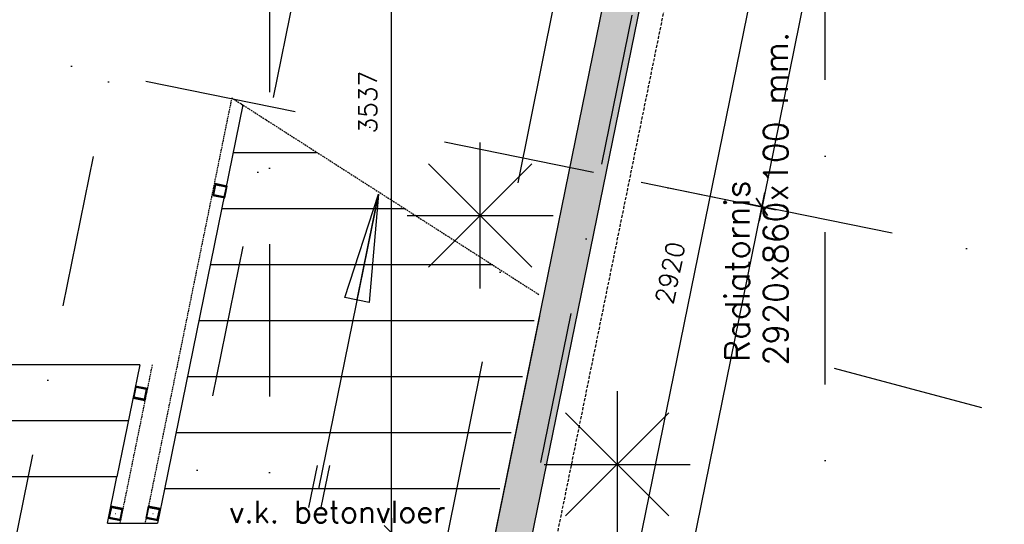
# Model space of a CAD drawing. Extents: x -33344 to 2055880, y -64816 to 121260.
# Tile 121 of 133: x 37679 to 41720, y 90475 to 92547. Entities that reach past the tile are written whole.
import ezdxf

# ---------------------------------------------------------------- set-up
doc = ezdxf.new("R2010")
doc.units = 0
doc.header["$LTSCALE"] = 50
doc.header["$MEASUREMENT"] = 0
doc.header["$PDMODE"] = 3
doc.header["$PDSIZE"] = 0.1
for name, pattern in [('DASHDOT', [1, 0.5, -0.25, 0, -0.25]), ('DASHED', [0.75, 0.5, -0.25]), ('HIDDEN', [0.375, 0.25, -0.125]), ('HIDDEN2', [0.1875, 0.125, -0.0625]), ('STRAM_0WT$1$DASHDOT', [25, 12.5, -6.25, 0, -6.25])]:
    doc.linetypes.add(name, pattern=pattern)
doc.layers.get('0').update_dxf_attribs({"linetype": 'CONTINUOUS'})
doc.layers.get('DEFPOINTS').update_dxf_attribs({"linetype": 'CONTINUOUS'})
for name, color, linetype in [('00', 7, 'CONTINUOUS'), ('_BRANDCOMPART', 6, 'DASHDOT'), ('A--A22--_F12--', 7, 'CONTINUOUS'), ('A--A22--_F123-', 9, 'CONTINUOUS'), ('A--A28--_F-2--', 7, 'CONTINUOUS'), ('A--L13A2_VLOEREN', 2, 'CONTINUOUS'), ('A--L22--', 3, 'CONTINUOUS'), ('A--L22--_F12--', 7, 'CONTINUOUS'), ('A--L22A1_BINNENWAND', 1, 'CONTINUOUS'), ('A--L22AC2_BINNENWAND', 2, 'HIDDEN2'), ('A--L24A3_TRAPPEN', 3, 'CONTINUOUS'), ('A--L24AC1_TRAPPEN', 1, 'HIDDEN2'), ('A--L28--', 7, 'CONTINUOUS'), ('A--L28--_F-2--', 7, 'CONTINUOUS'), ('A--L90--', 7, 'CONTINUOUS'), ('A--L90--_F-23-', 7, 'CONTINUOUS'), ('A--M$1A-_F123-', 1, 'CONTINUOUS'), ('A--T$1A-25_TEKST', 2, 'CONTINUOUS'), ('HELLINGBANEN_TRAPPEN', 1, 'CONTINUOUS'), ('STRAM_0WT$0$A--L$7A-_STRA0', 1, 'STRAM_0WT$1$DASHDOT'), ('STRAM_0WT$1$A--M$1A-_F123-', 1, 'CONTINUOUS'), ('TEKST_KOZIJNMERK', 2, 'CONTINUOUS'), ('X--LR---_CP', 7, 'CONTINUOUS'), ('XREF', 7, 'CONTINUOUS')]:
    doc.layers.add(name, color=color, linetype=linetype)
doc.styles.add('ALFA-0_25', font='ROMANS')
doc.styles.add('B-01', font='SIMPLEX.SHX', dxfattribs={"width": 0.8, "height": 4.5})
doc.styles.add('HIEMSTRA', font='romans.shx')
doc.styles.add('STRAM_0WT$1$HIEMSTRA', font='romans.shx')
doc.dimstyles.new('STANDARD$0', dxfattribs={"dimscale": 30, "dimtxt": 2.5, "dimasz": 2, "dimexe": 2, "dimexo": 0, "dimgap": 2, "dimtad": 1, "dimdec": 0, "dimzin": 0, "dimtxsty": 'ALFA-0_25', "dimblk1": 'OBLIQUE', "dimblk2": 'OBLIQUE', "dimsah": 1, "dimcen": -3, "dimdle": 2, "dimclrd": 1, "dimclre": 1, "dimclrt": 2, "dimazin": 3, "dimtfac": 0.666667, "dimtofl": 0, "dimtmove": 0, "dimatfit": 3, "dimtvp": 0.833333, "dimtolj": 1, "dimtzin": 0})
doc.dimstyles.new('STRAM_0WT$0$STANDARD', dxfattribs={"dimscale": 70, "dimtxt": 2.5, "dimasz": 2, "dimexe": 0.3, "dimexo": 0.3, "dimgap": 2, "dimtad": 1, "dimdec": 0, "dimzin": 0, "dimtxsty": 'STRAM_0WT$1$HIEMSTRA', "dimblk1": 'STRAM_0WT$0$_OBLIQUE', "dimblk2": 'STRAM_0WT$0$_OBLIQUE', "dimsah": 1, "dimcen": -0.09, "dimdle": 0.3, "dimclrd": 1, "dimclre": 1, "dimclrt": 4, "dimazin": 3, "dimtfac": 1, "dimtdec": 4, "dimtix": 1, "dimtofl": 0, "dimtmove": 0, "dimatfit": 3, "dimtvp": 625, "dimtolj": 1, "dimtzin": 0})

# ---------------------------------------------------------------- blocks, each defined once
blk = doc.blocks.new('_OBLIQUE')
at = {"color": 0, "linetype": 'BYBLOCK'}
blk.add_line((-0.5, -0.5), (0.5, 0.5), dxfattribs=at)
blk = doc.blocks.new('*D227')
at = {"layer": 'A--M$1A-_F123-', "color": 1}
for p, q in [((40680.1, 94089), (41234.5, 93976.1)), ((41187.6, 94046.8), (40713.6, 91719.9)), ((40230.1, 91879.7), (40784.4, 91766.7))]:
    blk.add_line(p, q, dxfattribs=at)
at = {"layer": 'DEFPOINTS', "color": 0}
for p in [(40680.1, 94089), (40230.1, 91879.7), (40725.6, 91778.7)]:
    blk.add_point(p, dxfattribs=at)
at = {"layer": 'A--M$1A-_F123-', "color": 1, "xscale": 60, "yscale": 60, "zscale": 60}
for p, rotation in [((41175.7, 93988.1), 78.48629033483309), ((40725.6, 91778.7), 258.4862903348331)]:
    blk.add_blockref('_OBLIQUE', p, dxfattribs=dict(at, rotation=rotation))
at = {"layer": 'A--M$1A-_F123-', "color": 2, "insert": (40855.1, 92902.8), "char_height": 75, "attachment_point": 5, "rotation": 78.4863, "style": 'ALFA-0_25'}
blk.add_mtext('\\A1;2255', dxfattribs=at)
blk = doc.blocks.new('*D228')
at = {"layer": 'A--M$1A-_F123-', "color": 1}
for p, q in [((40073.5, 88577.2), (40737.6, 91837.5)), ((40316.2, 91862.1), (40784.4, 91766.7)), ((39676, 88719.4), (40144.2, 88624))]:
    blk.add_line(p, q, dxfattribs=at)
at = {"layer": 'DEFPOINTS', "color": 0}
for p in [(40316.2, 91862.1), (40725.6, 91778.7), (39676, 88719.4)]:
    blk.add_point(p, dxfattribs=at)
at = {"layer": 'A--M$1A-_F123-', "color": 1, "xscale": 60, "yscale": 60, "zscale": 60}
for p, rotation in [((40725.6, 91778.7), 78.48629033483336), ((40085.4, 88636), 258.4862903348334)]:
    blk.add_blockref('_OBLIQUE', p, dxfattribs=dict(at, rotation=rotation))
at = {"layer": 'A--M$1A-_F123-', "color": 2, "insert": (40310, 90226.8), "char_height": 75, "attachment_point": 5, "rotation": 78.4863, "style": 'ALFA-0_25'}
blk.add_mtext('\\A1;3207', dxfattribs=at)
blk = doc.blocks.new('Q020604-')
at = {"layer": 'A--A28--_F-2--', "color": 3}
for points in [[(-21, 21.1), (-25, -24.9), (-25, 25.1)], [(-21, 21.1), (-25, 25.1), (25, 25.1)], [(-21, 21.1), (-21, -20.9), (-25, -24.9)], [(25, 25.1), (21, 21.1), (-21, 21.1)], [(25, 25.1), (25, -24.9), (21, 21.1)], [(25, -24.9), (21, -20.9), (21, 21.1)], [(25, -24.9), (-25, -24.9), (-21, -20.9)], [(25, -24.9), (-21, -20.9), (21, -20.9)]]:
    blk.add_solid(points, dxfattribs=at)
at = {"layer": 'A--L28--_F-2--', "color": 3, "linetype": 'CONTINUOUS'}
blk.add_lwpolyline([(-25, -24.9), (-21, -20.9), (-21, 21.1), (21, 21.1), (21, -20.9), (-21, -20.9), (-25, -24.9), (25, -24.9), (25, 25.1), (-25, 25.1)], close=True, dxfattribs=at)
at = {"layer": 'X--LR---_CP', "color": 4, "linetype": 'CONTINUOUS'}
for p in [(-25, 0.1), (0, 0), (25, 0.1)]:
    blk.add_point(p, dxfattribs=at)
blk = doc.blocks.new('*D309')
at = {"layer": 'A--M$1A-_F123-', "color": 1}
for p, q in [((39205.4, 90500), (39205.4, 88711.9)), ((39239.9, 90440), (39145.4, 90440)), ((39239.9, 88771.9), (39145.4, 88771.9))]:
    blk.add_line(p, q, dxfattribs=at)
at = {"layer": 'DEFPOINTS', "color": 0}
for p in [(39239.9, 90440), (39205.4, 88771.9), (39239.9, 88771.9)]:
    blk.add_point(p, dxfattribs=at)
at = {"layer": 'A--M$1A-_F123-', "color": 1, "xscale": 60, "yscale": 60, "zscale": 60}
for p, rotation in [((39205.4, 90440), 90), ((39205.4, 88771.9), 270)]:
    blk.add_blockref('_OBLIQUE', p, dxfattribs=dict(at, rotation=rotation))
at = {"layer": 'A--M$1A-_F123-', "color": 2, "insert": (39107.9, 89605.9), "char_height": 75, "attachment_point": 5, "rotation": 90, "style": 'ALFA-0_25'}
blk.add_mtext('\\A1;1668', dxfattribs=at)
blk = doc.blocks.new('*D310')
at = {"layer": 'A--M$1A-_F123-', "color": 1}
for p, q in [((39205.4, 90380), (39205.4, 94036.7)), ((39164.6, 93976.7), (39265.4, 93976.7)), ((39164.6, 90440), (39265.4, 90440))]:
    blk.add_line(p, q, dxfattribs=at)
at = {"layer": 'DEFPOINTS', "color": 0}
for p in [(39164.6, 93976.7), (39205.4, 93976.7), (39164.6, 90440)]:
    blk.add_point(p, dxfattribs=at)
at = {"layer": 'A--M$1A-_F123-', "color": 1, "xscale": 60, "yscale": 60, "zscale": 60}
for p, rotation in [((39205.4, 93976.7), 90), ((39205.4, 90440), 270)]:
    blk.add_blockref('_OBLIQUE', p, dxfattribs=dict(at, rotation=rotation))
at = {"layer": 'A--M$1A-_F123-', "color": 2, "insert": (39107.9, 92208.4), "char_height": 75, "attachment_point": 5, "rotation": 90, "style": 'ALFA-0_25'}
blk.add_mtext('\\A1;3537', dxfattribs=at)
blk = doc.blocks.new('*U1256')
at = {"layer": 'A--A22--_F123-', "linetype": 'CONTINUOUS'}
blk.add_hatch(color=256, dxfattribs=at).paths.add_polyline_path([(0, 0), (73.5, -15), (-505.4, -2856.6), (-578.8, -2841.6), (-652.3, -2826.7), (-73.5, 15)])
at = {"layer": 'A--A22--_F12--', "color": 8}
for points in [[(-578.8, -2841.6), (-652.3, -2826.7), (0, 0), (-73.5, 15)], [(0, 0), (73.5, -15), (-578.8, -2841.6), (-505.4, -2856.6)]]:
    blk.add_solid(points, dxfattribs=at)
at = {"layer": 'A--L22--_F12--', "color": 3, "linetype": 'CONTINUOUS'}
for points in [[(0, 0), (-73.5, 15), (-652.3, -2826.7), (-578.8, -2841.6)], [(0, 0), (73.5, -15), (-505.4, -2856.6), (-578.8, -2841.6)]]:
    blk.add_lwpolyline(points, dxfattribs=at)
blk = doc.blocks.new('*D485')
at = {"layer": 'A--M$1A-_F123-', "color": 1, "linetype": 'CONTINUOUS'}
for p, q in [((40747.5, 92977.8), (40140.7, 89999)), ((40738.3, 92918.4), (40676.7, 92931)), ((40155.5, 90057.2), (40093.9, 90069.7))]:
    blk.add_line(p, q, dxfattribs=at)
at = {"layer": 'DEFPOINTS', "color": 0, "linetype": 'CONTINUOUS'}
for p in [(40738.3, 92918.4), (40152.7, 90057.8), (40155.5, 90057.2)]:
    blk.add_point(p, dxfattribs=at)
at = {"layer": 'A--M$1A-_F123-', "color": 1, "linetype": 'CONTINUOUS', "xscale": 60, "yscale": 60, "zscale": 60}
for p, rotation in [((40735.5, 92919), 78.48629033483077), ((40152.7, 90057.8), 258.4862903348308)]:
    blk.add_blockref('_OBLIQUE', p, dxfattribs=dict(at, rotation=rotation))
at = {"layer": 'A--M$1A-_F123-', "color": 2, "linetype": 'CONTINUOUS', "insert": (40348.6, 91507.8), "char_height": 75, "attachment_point": 5, "rotation": 78.4863, "style": 'ALFA-0_25'}
blk.add_mtext('\\A1;2920', dxfattribs=at)
blk = doc.blocks.new('FIJN_SCHUURWERK')
at = {"layer": '00', "color": 4}
for p, q in [((-0.000025, 300), (-0.000025, -300)), ((-212.132075, 212.132), (212.132025, -212.132)), ((-212.131875, -212.132), (212.132025, 212.13215)), ((-299.999975, 0), (299.999975, 0))]:
    blk.add_line(p, q, dxfattribs=at)
blk = doc.blocks.new('STRAM_0WT$0$_OBLIQUE')
at = {"color": 0, "linetype": 'BYBLOCK'}
blk.add_line((-0.5, -0.5), (0.5, 0.5), dxfattribs=at)
blk = doc.blocks.new('*D1965')
at = {"layer": 'DEFPOINTS', "color": 0}
for p in [(-51474.3, 62909.3), (-50061.5, 62275.8), (-52870, 61599.8), (-20789, 61599.8), (-35193.3, 59592.9)]:
    blk.add_point(p, dxfattribs=at)
at = {"layer": 'STRAM_0WT$1$A--M$1A-_F123-', "color": 1}
blk.add_arc((-45045.8, 61599.8), 5061, 168.4863, 180, dxfattribs=at)
at = {"layer": 'STRAM_0WT$1$A--M$1A-_F123-', "color": 1, "xscale": 140, "yscale": 140, "zscale": 140}
for p, rotation in [((-50005, 62610), 78.48629033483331), ((-50106.8, 61599.8), 269.9999999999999)]:
    blk.add_blockref('STRAM_0WT$0$_OBLIQUE', p, dxfattribs=dict(at, rotation=rotation))
at = {"layer": 'STRAM_0WT$1$A--M$1A-_F123-', "color": 4, "insert": (-50307.6, 62130.3), "char_height": 175, "attachment_point": 5, "rotation": 84.2431, "style": 'STRAM_0WT$1$HIEMSTRA'}
blk.add_mtext('\\A1;11.51°', dxfattribs=at)
blk = doc.blocks.new('STRAM_0WT')
at = {"layer": 'STRAM_0WT$0$A--L$7A-_STRA0'}
for p, q in [((-35891.838, 68312.934), (-38143.948, 57257.004)), ((-35527.847, 66718.097), (-57057.909, -38976.081)), ((-34180.516, 66443.644), (-38993.943, 42813.838)), ((-34634.944, 23800), (-34634.801, 63702.184)), ((-36914.938, 63128.251), (-36914.938, 23800)), ((-33134.93, 59173.573), (-51474.264, 62909.322)), ((-34596.875, 58869.335), (-21789.762, 55437.68))]:
    blk.add_line(p, q, dxfattribs=at)
blk.add_arc((-34634.779, 43899.561), 17830, 41.3470109, 90.0000931, dxfattribs=at)
at = {"layer": 'STRAM_0WT$1$A--M$1A-_F123-'}
dim = blk.add_angular_dim_2l(base=(-50061.471, 62275.822), line1=((-35193.327, 59592.871), (-51474.264, 62909.322)), line2=((-52869.992, 61599.831), (-20789.004, 61599.831)), dimstyle='STRAM_0WT$0$STANDARD', override={"dimdec": 2, "dimadec": 2}, dxfattribs=at)
dim.commit()
dim.dimension.update_dxf_attribs({"geometry": '*D1965', "text_midpoint": (-50307.647, 62130.309)})

msp = doc.modelspace()

# ---------------------------------------------------------------- linework, layer by layer
at = {"layer": '_BRANDCOMPART', "ltscale": 30}
msp.add_lwpolyline([(37854.3, 95658.2), (36485.1, 88935.7), (39136.8, 88935.7), (40481.5, 95658.2)], dxfattribs=at)
at = {"layer": 'A--L13A2_VLOEREN'}
for p, q in [((38039.3, 90480), (38078, 90670)), ((38272.8, 90619.8), (38244.3, 90480)), ((39649.6, 90533), (39602.8, 90303)), ((38039.3, 90480), (38244.3, 90480))]:
    msp.add_line(p, q, dxfattribs=at)
at = {"layer": 'A--L22AC2_BINNENWAND', "linetype": 'HIDDEN'}
msp.add_line((40402.5, 92976.6), (39823.7, 90135), dxfattribs=at)
at = {"layer": 'A--L24A3_TRAPPEN'}
for p, q in [((38594.2, 92197.6), (38272.8, 90619.8)), ((38895.2, 92000), (38554, 92000)), ((39261.4, 91770), (38507.1, 91770)), ((39620.3, 91540), (38460.3, 91540)), ((39790.2, 91310), (38413.4, 91310)), ((39812, 91330.2), (39647.9, 90524.7)), ((38171.7, 91130), (36794, 91130)), ((38171.7, 91130), (38078, 90670)), ((39743.3, 91080), (38366.5, 91080)), ((38124.8, 90900), (36747.1, 90900)), ((39696.5, 90850), (38319.7, 90850)), ((38078, 90670), (36700.2, 90670)), ((39649.6, 90620), (38272.8, 90620))]:
    msp.add_line(p, q, dxfattribs=at)
at = {"layer": 'A--L24AC1_TRAPPEN'}
for p, q in [((38549.1, 92226.5), (38193.3, 90480)), ((38549.1, 92226.5), (39812, 91417.2)), ((38222.7, 91130), (38090.3, 90480))]:
    msp.add_line(p, q, dxfattribs=at)
at = {"layer": 'A--L90--_F-23-', "color": 4}
msp.add_ellipse((40131.4, 90721.1), major_axis=(-0.435, 0.435), ratio=1, start_param=3.926991, end_param=10.210176, dxfattribs=at)
at = {"layer": 'HELLINGBANEN_TRAPPEN'}
for p, q in [((39152, 91831.3), (38905.2, 90620)), ((39063.8, 91398.6), (39152, 91831.3)), ((38899.3, 90716.1), (38864.1, 90543.3)), ((38950.3, 90716.1), (38915.4, 90544.4))]:
    msp.add_line(p, q, dxfattribs=at)
msp.add_lwpolyline([(39152, 91831.3), (39113.1, 91386.4), (39013.9, 91406.6)], close=True, dxfattribs=at)

# ---------------------------------------------------------------- block references
at = {"layer": 'A--L22--', "linetype": 'CONTINUOUS'}
msp.add_blockref('*U1256', (40231, 93011.6), dxfattribs=at)
at = {"layer": 'A--L22A1_BINNENWAND'}
msp.add_blockref('FIJN_SCHUURWERK', (40131.4, 90721.1), dxfattribs=at)
at = {"layer": 'A--L28--', "rotation": 348.4862903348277}
for p in [(38500.9, 91844.6), (38173.4, 91013), (38072.8, 90519.5), (38225.9, 90519.5)]:
    msp.add_blockref('Q020604-', p, dxfattribs=at)
at = {"layer": 'A--L90--', "rotation": 90}
msp.add_blockref('FIJN_SCHUURWERK', (39568.7, 91742.7), dxfattribs=at)
at = {"layer": 'XREF', "linetype": 'DASHED', "ltscale": 20}
msp.add_blockref('STRAM_0WT', (75619.4, 32246.9), dxfattribs=at)

# ---------------------------------------------------------------- texts
at = {"layer": 'A--T$1A-25_TEKST', "style": 'B-01'}
for s, p in [('2920x860x100 mm.', (40832.3, 91126.7)), ('Radiatornis ', (40674.3, 91141.5))]:
    msp.add_text(s, height=100, rotation=90, dxfattribs=at).set_placement(p)
at = {"layer": 'TEKST_KOZIJNMERK', "style": 'HIEMSTRA'}
msp.add_text('v.k. betonvloer', height=90, rotation=0.0778, dxfattribs=at).set_placement((38539.1, 90480.6))

# ---------------------------------------------------------------- dimensions: what is measured, and where the dimension line sits
at = {"layer": 'A--M$1A-_F123-'}
for p1, p2, distance, picture, middle in [((40680.1, 94089), (40230.1, 91879.7), 505.7, '*D227', (40855.1, 92902.8)), ((39676, 88719.4), (40316.2, 91862.1), -417.8, '*D228', (40310, 90226.8))]:
    dim = msp.add_aligned_dim(p1=p1, p2=p2, distance=distance, dimstyle='STANDARD$0', dxfattribs=at)
    dim.commit()
    dim.dimension.update_dxf_attribs({"geometry": picture, "text_midpoint": middle})
for base, p1, p2, picture, middle in [((39205.4, 93976.7), (39164.6, 90440), (39164.6, 93976.7), '*D310', (39107.9, 92208.4)), ((39205.4, 88771.9), (39239.9, 90440), (39239.9, 88771.9), '*D309', (39107.9, 89605.9))]:
    dim = msp.add_linear_dim(base=base, p1=p1, p2=p2, angle=90, dimstyle='STANDARD$0', dxfattribs=at)
    dim.commit()
    dim.dimension.update_dxf_attribs({"geometry": picture, "text_midpoint": middle})
at = {"layer": 'A--M$1A-_F123-', "linetype": 'CONTINUOUS'}
dim = msp.add_aligned_dim(p1=(40738.3, 92918.4), p2=(40155.5, 90057.2), distance=-2.9, dimstyle='STANDARD$0', dxfattribs=at)
dim.commit()
dim.dimension.update_dxf_attribs({"geometry": '*D485', "text_midpoint": (40348.6, 91507.8)})

doc.saveas('drawing.dxf')
